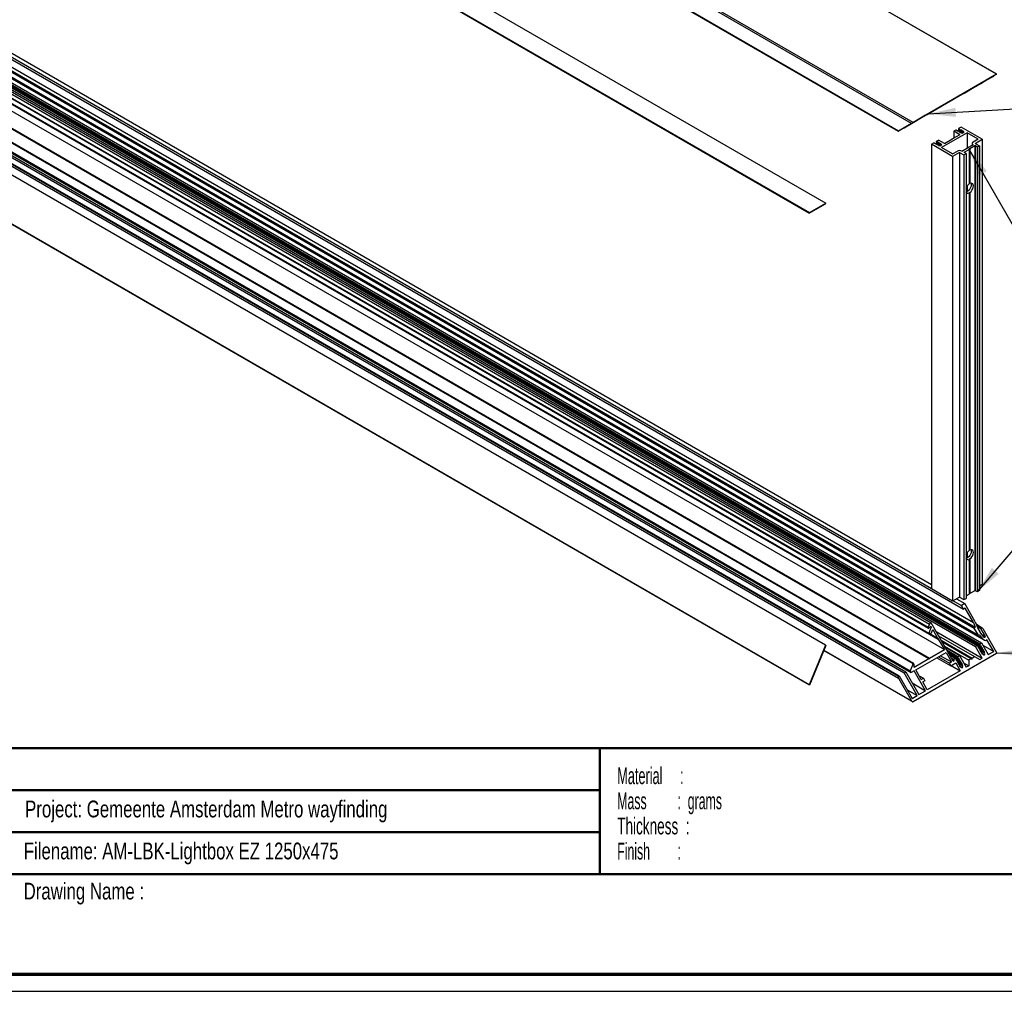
# Paper-space layout 'Base Frame' of a CAD drawing. Header units: millimetres. Extents: x 7 to 291, y 7 to 204.
# Tile 2 of 4: x 74 to 192, y 7 to 123. Entities that reach past the tile are written whole.
import ezdxf

# ---------------------------------------------------------------- set-up
doc = ezdxf.new("R2010")
doc.units = ezdxf.units.MM
for name, color, linetype in [('LAYER1', 7, 'Continuous'), ('LAYER2', 7, 'Continuous'), ('LOGO', 7, 'Continuous')]:
    doc.layers.add(name, color=color, linetype=linetype)
doc.styles.add('SLDTEXTSTYLE1', font='TXT', dxfattribs={"width": 0.75})
doc.styles.add('SLDTEXTSTYLE4', font='TXT', dxfattribs={"width": 0.5675})
doc.styles.add('SLDTEXTSTYLE5', font='TXT', dxfattribs={"width": 0.55})
doc.styles.add('SLDTEXTSTYLE6', font='TXT', dxfattribs={"width": 0.605})
doc.styles.add('SLDTEXTSTYLE7', font='TXT', dxfattribs={"width": 0.549})
doc.dimstyles.new('SLDDIMSTYLE2', dxfattribs={"dimtxt": 0.18, "dimasz": 3.302, "dimexe": 0, "dimexo": 0.0625, "dimgap": 0, "dimtad": 0, "dimtih": 1, "dimtoh": 1, "dimdec": 0, "dimrnd": 1e-09, "dimzin": 0, "dimdsep": 46, "dimtxsty": 'Standard', "dimsah": 1, "dimcen": 0.09, "dimadec": 0, "dimazin": 0, "dimtfac": 3.302, "dimtdec": 0, "dimtofl": 0, "dimtmove": 0, "dimatfit": 3, "dimfxl": 1, "dimfrac": 2, "dimtolj": 1, "dimtzin": 0, "dimarcsym": 0})

# ---------------------------------------------------------------- blocks, each defined once
blk = doc.blocks.new('SW_NOTE_0_29')
at = {"layer": 'LOGO', "color": 0, "char_height": 2, "attachment_point": 1}
for s, insert, style in [('Material     :', (0, 2.58), 'SLDTEXTSTYLE4'), ('Mass         :  grams', (0, -0.42), 'SLDTEXTSTYLE5'), ('Thickness  :', (0, -3.42), 'SLDTEXTSTYLE6'), ('Finish        :', (0, -6.42), 'SLDTEXTSTYLE7')]:
    blk.add_mtext(s, dxfattribs=dict(at, insert=insert, style=style))

psp = doc.layouts.new('Base Frame')

# ---------------------------------------------------------------- linework, layer by layer
at = {"color": 7, "linetype": 'Continuous', "lineweight": 25}
for p, q in [((190.94, 116.22), (64.67, 189.11)), ((190.96, 116.23), (64.72, 189.11)), ((180.99, 110.47), (54.72, 183.37)), ((180.79, 110.36), (54.72, 183.13)), ((179.23, 109.45), (56.29, 180.42)), ((56.39, 180.32), (179.18, 109.43)), ((45.97, 170.5), (168.6, 99.71)), ((45.95, 170.44), (168.58, 99.64)), ((51.02, 169.83), (170.55, 100.83)), ((67.28, 121.48), (186.98, 52.37)), ((67.53, 121.62), (183.16, 54.87)), ((67.94, 121.86), (183.16, 55.34)), ((64.55, 119.9), (189.06, 48.03)), ((64.57, 119.91), (188.96, 48.1)), ((64.62, 119.94), (188.91, 48.19)), ((64.68, 119.98), (188.93, 48.25)), ((64.88, 120.09), (189.12, 48.36)), ((65.34, 120.36), (189.45, 48.71)), ((65.39, 120.38), (189.28, 48.86)), ((65.49, 120.44), (188.78, 49.27)), ((65.99, 120.73), (188.27, 50.14)), ((66.12, 120.81), (188.4, 50.22)), ((66.5, 121.03), (188.17, 50.78)), ((62.68, 118.82), (183.98, 48.8)), ((62.72, 118.84), (182.92, 49.45)), ((62.74, 118.86), (182.85, 49.53)), ((63.26, 119.15), (182.8, 50.14)), ((63.31, 119.19), (182.76, 50.23)), ((63.71, 119.42), (182.91, 50.61)), ((63.94, 119.55), (183.13, 50.74)), ((64.17, 119.68), (188.42, 47.95)), ((64.36, 119.79), (188.61, 48.07)), ((64.42, 119.83), (189.19, 47.81)), ((64.44, 119.84), (189.09, 47.88)), ((64.49, 119.87), (189.04, 47.96)), ((61.97, 118.41), (184.7, 47.56)), ((170.53, 48.08), (51, 117.09)), ((58.67, 116.51), (180.98, 45.91)), ((181.02, 45.91), (58.7, 116.53)), ((60.13, 117.35), (182.86, 46.5)), ((60.21, 117.4), (182.94, 46.54)), ((56.49, 115.25), (179.23, 44.4)), ((56.55, 115.28), (179.29, 44.43)), ((57.16, 115.63), (179.89, 44.78)), ((57.36, 115.75), (180.09, 44.9)), ((57.61, 115.9), (180.75, 44.81)), ((57.74, 115.97), (180.62, 45.04)), ((190.94, 116.22), (180.99, 110.47)), ((188.42, 114.76), (189.23, 115.23)), ((188.9, 115.04), (189.28, 115.26)), ((189.23, 115.23), (188.92, 115.05)), ((188.96, 115.07), (189.43, 115.34)), ((189.07, 115.14), (189.63, 115.46)), ((189.07, 115.14), (189.18, 115.2)), ((189.93, 115.64), (189.12, 115.17)), ((189.18, 115.2), (189.12, 115.17)), ((189.19, 115.21), (189.16, 115.19)), ((189.19, 115.2), (189.16, 115.19)), ((189.18, 115.2), (189.16, 115.19)), ((189.22, 115.22), (189.17, 115.19)), ((189.17, 115.19), (189.19, 115.2)), ((189.18, 115.2), (189.18, 115.2)), ((189.25, 115.24), (189.19, 115.21)), ((189.22, 115.22), (189.28, 115.26)), ((189.22, 115.22), (189.22, 115.22)), ((189.26, 115.25), (189.25, 115.24)), ((190.94, 116.22), (189.28, 115.26)), ((189.32, 115.28), (189.28, 115.26)), ((189.28, 115.26), (189.28, 115.26)), ((189.35, 115.3), (189.3, 115.27)), ((189.3, 115.27), (189.32, 115.28)), ((189.3, 115.27), (189.3, 115.27)), ((189.35, 115.3), (189.41, 115.34)), ((189.35, 115.3), (189.35, 115.3)), ((189.44, 115.35), (189.41, 115.34)), ((189.41, 115.34), (189.41, 115.34)), ((189.5, 115.38), (189.43, 115.34)), ((189.43, 115.34), (189.44, 115.35)), ((189.43, 115.34), (189.43, 115.34)), ((189.5, 115.38), (189.46, 115.36)), ((189.63, 115.46), (189.48, 115.37)), ((189.68, 115.49), (189.78, 115.55)), ((189.78, 115.55), (190.59, 116.01)), ((189.78, 115.55), (189.78, 115.55)), ((190.59, 116.01), (189.93, 115.64)), ((168.58, 43.36), (45.95, 114.16)), ((168.6, 43.32), (45.97, 114.11)), ((56.29, 115.13), (179.23, 44.16)), ((187.31, 114.12), (186.5, 113.65)), ((186.98, 113.93), (187.19, 114.05)), ((187.13, 114.02), (188.4, 114.75)), ((187.19, 114.05), (187.18, 114.05)), ((187.19, 114.05), (188.17, 114.62)), ((187.31, 114.12), (187.61, 114.29)), ((187.61, 114.29), (187.91, 114.47)), ((187.61, 114.29), (187.61, 114.29)), ((187.61, 114.29), (187.61, 114.29)), ((188.01, 114.53), (187.91, 114.47)), ((188.32, 114.7), (188.01, 114.53)), ((188.01, 114.53), (188.01, 114.53)), ((188.01, 114.53), (188.01, 114.53)), ((188.4, 114.75), (188.17, 114.62)), ((188.17, 114.62), (188.17, 114.62)), ((188.27, 114.68), (188.78, 114.97)), ((188.4, 114.75), (188.27, 114.68)), ((188.27, 114.68), (188.27, 114.68)), ((188.92, 115.05), (188.32, 114.7)), ((188.7, 114.92), (188.4, 114.75)), ((188.42, 114.76), (188.61, 114.87)), ((188.42, 114.76), (188.42, 114.76)), ((188.61, 114.87), (188.68, 114.91)), ((188.74, 114.95), (188.68, 114.91)), ((188.95, 115.07), (188.71, 114.93)), ((188.79, 114.98), (188.74, 114.95)), ((188.8, 114.98), (188.77, 114.97)), ((188.79, 114.98), (188.77, 114.97)), ((188.9, 115.04), (188.78, 114.97)), ((188.78, 114.97), (188.78, 114.97)), ((188.79, 114.98), (188.79, 114.98)), ((188.87, 115.02), (188.8, 114.98)), ((188.92, 115.05), (188.87, 115.02)), ((188.93, 115.06), (188.9, 115.04)), ((188.92, 115.05), (188.9, 115.04)), ((188.9, 115.04), (188.9, 115.04)), ((188.96, 115.08), (188.91, 115.05)), ((188.93, 115.06), (188.91, 115.05)), ((188.91, 115.05), (188.91, 115.05)), ((188.92, 115.05), (188.92, 115.05)), ((189.12, 115.17), (188.93, 115.06)), ((189, 115.09), (188.93, 115.06)), ((188.96, 115.08), (189.03, 115.11)), ((188.96, 115.08), (188.96, 115.08)), ((189.05, 115.12), (189, 115.09)), ((189.06, 115.13), (189.03, 115.11)), ((189.06, 115.13), (189.03, 115.11)), ((189.05, 115.12), (189.03, 115.11)), ((189.03, 115.11), (189.03, 115.11)), ((189.09, 115.15), (189.04, 115.12)), ((189.04, 115.12), (189.06, 115.13)), ((189.04, 115.12), (189.04, 115.12)), ((189.05, 115.12), (189.05, 115.12)), ((189.12, 115.17), (189.06, 115.13)), ((189.07, 115.14), (189.07, 115.14)), ((189.09, 115.15), (189.16, 115.19)), ((189.09, 115.15), (189.09, 115.15)), ((189.16, 115.19), (189.16, 115.19)), ((189.17, 115.19), (189.17, 115.19)), ((182.67, 111.44), (186.6, 113.71)), ((183.13, 111.71), (185.75, 113.22)), ((185.55, 113.1), (184.9, 112.73)), ((185.3, 112.96), (185.55, 113.1)), ((185.48, 113.06), (185.3, 112.96)), ((185.3, 112.96), (185.3, 112.96)), ((186.06, 113.4), (185.48, 113.06)), ((185.48, 113.06), (185.48, 113.06)), ((185.88, 113.3), (185.75, 113.22)), ((185.99, 113.36), (185.79, 113.24)), ((185.88, 113.3), (185.79, 113.24)), ((185.79, 113.24), (185.79, 113.24)), ((185.99, 113.36), (186.05, 113.39)), ((186.11, 113.43), (186.05, 113.39)), ((186.6, 113.71), (186.06, 113.4)), ((186.06, 113.4), (186.06, 113.4)), ((186.16, 113.46), (186.11, 113.43)), ((186.18, 113.47), (186.15, 113.45)), ((186.16, 113.46), (186.15, 113.45)), ((186.16, 113.46), (186.16, 113.46)), ((186.24, 113.5), (186.18, 113.47)), ((186.29, 113.53), (186.24, 113.5)), ((186.31, 113.54), (186.28, 113.52)), ((186.29, 113.53), (186.28, 113.52)), ((186.34, 113.56), (186.29, 113.53)), ((186.3, 113.54), (186.29, 113.53)), ((186.29, 113.53), (186.29, 113.53)), ((186.29, 113.53), (186.29, 113.53)), ((186.5, 113.65), (186.3, 113.54)), ((186.37, 113.58), (186.31, 113.54)), ((186.34, 113.56), (186.4, 113.6)), ((186.34, 113.56), (186.34, 113.56)), ((186.42, 113.61), (186.37, 113.58)), ((186.43, 113.62), (186.4, 113.6)), ((186.43, 113.61), (186.4, 113.6)), ((186.42, 113.61), (186.4, 113.6)), ((186.4, 113.6), (186.4, 113.6)), ((186.47, 113.63), (186.41, 113.6)), ((186.41, 113.6), (186.43, 113.61)), ((186.41, 113.6), (186.41, 113.6)), ((186.42, 113.61), (186.42, 113.61)), ((186.5, 113.65), (186.43, 113.62)), ((186.47, 113.63), (186.53, 113.67)), ((186.47, 113.63), (186.47, 113.63)), ((186.55, 113.68), (186.5, 113.65)), ((186.56, 113.69), (186.53, 113.67)), ((186.56, 113.69), (186.53, 113.67)), ((186.55, 113.68), (186.53, 113.67)), ((186.53, 113.67), (186.53, 113.67)), ((186.59, 113.71), (186.54, 113.68)), ((186.54, 113.68), (186.56, 113.69)), ((186.54, 113.68), (186.54, 113.68)), ((186.55, 113.68), (186.55, 113.68)), ((186.63, 113.73), (186.56, 113.69)), ((186.59, 113.71), (186.66, 113.75)), ((186.59, 113.71), (186.59, 113.71)), ((186.63, 113.73), (186.63, 113.73)), ((186.69, 113.76), (186.66, 113.75)), ((186.66, 113.75), (186.66, 113.75)), ((186.72, 113.78), (186.67, 113.75)), ((186.67, 113.75), (186.69, 113.76)), ((186.67, 113.75), (186.67, 113.75)), ((186.72, 113.78), (186.79, 113.82)), ((186.72, 113.78), (186.72, 113.78)), ((187.13, 114.02), (186.73, 113.79)), ((186.73, 113.79), (186.98, 113.93)), ((186.73, 113.79), (186.73, 113.79)), ((186.82, 113.84), (186.79, 113.82)), ((186.79, 113.82), (186.79, 113.82)), ((186.87, 113.87), (186.8, 113.83)), ((186.8, 113.83), (186.82, 113.84)), ((186.8, 113.83), (186.8, 113.83)), ((186.87, 113.87), (186.83, 113.85)), ((186.98, 113.93), (186.98, 113.93)), ((184.9, 112.73), (181.31, 110.66)), ((183.09, 111.69), (182.83, 111.54)), ((182.85, 111.54), (183.14, 111.72)), ((183.13, 111.71), (182.91, 111.58)), ((183.15, 111.72), (182.92, 111.59)), ((184.7, 112.61), (182.94, 111.6)), ((183.14, 111.72), (183.09, 111.69)), ((183.09, 111.69), (183.09, 111.69)), ((183.31, 111.81), (183.15, 111.72)), ((183.15, 111.72), (183.15, 111.72)), ((183.9, 112.15), (183.31, 111.81)), ((183.31, 111.81), (183.31, 111.81)), ((183.9, 112.15), (183.98, 112.2)), ((183.9, 112.15), (183.9, 112.15)), ((184.7, 112.61), (183.98, 112.2)), ((183.98, 112.2), (183.98, 112.2)), ((183.98, 112.2), (183.98, 112.2)), ((183.98, 112.2), (183.98, 112.2)), ((184.9, 112.73), (184.9, 112.73)), ((179.89, 109.84), (181.46, 110.74)), ((181.66, 110.86), (180.09, 109.96)), ((180.75, 110.33), (181.1, 110.54)), ((181.46, 110.74), (180.85, 110.39)), ((181.06, 110.51), (181.06, 110.51)), ((181.06, 110.51), (181.06, 110.51)), ((182.86, 111.55), (181.1, 110.54)), ((181.1, 110.54), (182.47, 111.33)), ((181.1, 110.54), (181.1, 110.54)), ((181.31, 110.66), (181.95, 111.03)), ((182.47, 111.33), (181.66, 110.86)), ((182.21, 111.17), (181.95, 111.03)), ((182.13, 111.13), (182.67, 111.44)), ((182.13, 111.13), (182.39, 111.28)), ((182.39, 111.28), (182.21, 111.17)), ((182.39, 111.28), (182.39, 111.28)), ((182.76, 111.49), (182.91, 111.58)), ((182.76, 111.49), (182.76, 111.49)), ((182.92, 111.59), (182.85, 111.54)), ((182.85, 111.54), (182.85, 111.54)), ((182.94, 111.6), (182.86, 111.55)), ((182.92, 111.59), (182.92, 111.59)), ((182.94, 111.6), (182.94, 111.6)), ((182.94, 111.6), (182.94, 111.6)), ((180.79, 110.36), (179.23, 109.45)), ((179.29, 109.49), (179.23, 109.45)), ((180.85, 110.39), (179.29, 109.49)), ((180.09, 109.96), (179.89, 109.84)), ((179.89, 109.84), (179.89, 109.84)), ((180.62, 110.26), (180.98, 110.47)), ((180.62, 110.26), (180.75, 110.33)), ((180.62, 110.26), (180.62, 110.26)), ((180.75, 110.33), (180.75, 110.33)), ((186.09, 109.56), (185.84, 109.42)), ((186.55, 109.01), (185.84, 109.42)), ((185.84, 109.42), (185.84, 108.6)), ((186.15, 109.57), (186.09, 109.56)), ((186.15, 109.57), (186.2, 109.54)), ((186.18, 109.51), (186.2, 109.54)), ((186.18, 109.51), (186.21, 109.49)), ((186.2, 109.54), (186.2, 109.5)), ((186.21, 109.49), (186.28, 109.5)), ((186.28, 109.5), (186.33, 109.47)), ((186.31, 109.43), (186.33, 109.47)), ((186.31, 109.43), (186.34, 109.41)), ((186.33, 109.47), (186.33, 109.42)), ((186.34, 109.41), (186.41, 109.42)), ((186.7, 109.92), (186.4, 109.75)), ((186.47, 109.71), (186.4, 109.75)), ((186.4, 109.75), (186.4, 109.42)), ((186.41, 109.42), (186.46, 109.39)), ((186.44, 109.36), (186.46, 109.39)), ((186.44, 109.36), (186.47, 109.34)), ((186.47, 109.71), (186.45, 109.67)), ((186.45, 109.67), (186.5, 109.64)), ((186.45, 109.67), (186.45, 109.4)), ((186.46, 109.39), (186.46, 109.35)), ((186.47, 109.34), (186.54, 109.35)), ((186.57, 109.65), (186.5, 109.64)), ((186.5, 109.64), (186.5, 109.35)), ((186.54, 109.35), (186.59, 109.32)), ((186.57, 109.65), (186.6, 109.64)), ((186.57, 109.65), (186.57, 109.33)), ((186.57, 109.28), (186.59, 109.32)), ((186.6, 109.64), (186.58, 109.6)), ((186.58, 109.6), (186.63, 109.57)), ((186.58, 109.6), (186.58, 109.32)), ((186.59, 109.32), (186.59, 109.27)), ((186.7, 109.58), (186.63, 109.57)), ((186.63, 109.57), (186.63, 109.27)), ((189.23, 108.46), (186.7, 109.92)), ((186.7, 109.58), (186.73, 109.56)), ((186.7, 109.58), (186.7, 109.26)), ((186.73, 109.56), (186.71, 109.52)), ((186.71, 109.52), (186.76, 109.49)), ((186.71, 109.52), (186.71, 109.25)), ((186.82, 109.5), (186.76, 109.49)), ((186.76, 109.49), (186.76, 109.22)), ((186.82, 109.5), (186.85, 109.49)), ((186.82, 109.5), (186.82, 109.21)), ((186.85, 109.49), (186.84, 109.45)), ((186.84, 109.45), (186.89, 109.42)), ((186.84, 109.45), (186.84, 109.21)), ((186.95, 109.43), (186.89, 109.42)), ((186.89, 109.42), (186.89, 109.22)), ((186.95, 109.43), (186.98, 109.41)), ((186.95, 109.43), (186.95, 109.25)), ((186.98, 109.41), (186.97, 109.38)), ((186.97, 109.38), (186.97, 109.37)), ((186.97, 109.38), (186.97, 109.25)), ((183.76, 108.19), (183.78, 108.23)), ((183.76, 108.19), (183.81, 108.16)), ((183.76, 108.19), (183.76, 107.92)), ((183.78, 108.23), (184.02, 108.37)), ((183.88, 108.17), (183.81, 108.16)), ((183.81, 108.16), (183.81, 107.87)), ((183.88, 108.17), (183.91, 108.16)), ((183.88, 108.17), (183.88, 107.85)), ((183.91, 108.16), (183.89, 108.12)), ((184.73, 107.96), (184.02, 108.37)), ((187.41, 109.22), (184.38, 107.47)), ((184.73, 107.96), (185.6, 108.47)), ((185.68, 108.47), (185.6, 108.47)), ((186.55, 109.01), (185.68, 108.51)), ((185.68, 108.47), (185.68, 108.51)), ((186.57, 109.28), (186.6, 109.27)), ((186.6, 109.27), (186.66, 109.28)), ((186.66, 109.28), (186.73, 109.24)), ((186.97, 109.26), (186.94, 109.24)), ((188.72, 108.46), (187.41, 109.22)), ((187.41, 109.22), (187.41, 107.41)), ((188.72, 108.46), (188.13, 108.12)), ((188.39, 107.98), (189.23, 108.46)), ((189.23, 108.46), (189.23, 55.38)), ((183.16, 107.88), (183.46, 108.05)), ((185.69, 106.42), (183.16, 107.88)), ((183.16, 107.88), (183.16, 54.8)), ((183.52, 108.01), (183.46, 108.05)), ((183.52, 108.01), (183.59, 108.02)), ((183.59, 108.02), (183.64, 107.99)), ((183.62, 107.95), (183.64, 107.99)), ((183.62, 107.95), (183.65, 107.94)), ((183.64, 107.99), (183.64, 107.94)), ((183.65, 107.94), (183.72, 107.95)), ((183.72, 107.95), (183.77, 107.92)), ((183.75, 107.88), (183.77, 107.92)), ((183.75, 107.88), (183.78, 107.86)), ((183.77, 107.92), (183.77, 107.87)), ((183.78, 107.86), (183.84, 107.87)), ((183.84, 107.87), (183.9, 107.84)), ((183.88, 107.8), (183.9, 107.84)), ((183.88, 107.8), (183.91, 107.79)), ((183.89, 108.12), (183.94, 108.09)), ((183.89, 108.12), (183.89, 107.85)), ((183.9, 107.84), (183.9, 107.8)), ((183.91, 107.79), (183.97, 107.8)), ((184, 108.1), (183.94, 108.09)), ((183.94, 108.09), (183.94, 107.79)), ((183.97, 107.8), (184.02, 107.77)), ((184, 108.1), (184.03, 108.08)), ((184, 108.1), (184, 107.78)), ((184.01, 107.73), (184.02, 107.77)), ((184.01, 107.73), (184.04, 107.71)), ((184.03, 108.08), (184.02, 108.05)), ((184.02, 108.05), (184.07, 108.02)), ((184.02, 108.05), (184.02, 107.77)), ((184.02, 107.77), (184.02, 107.72)), ((184.04, 107.71), (184.1, 107.72)), ((184.13, 108.03), (184.07, 108.02)), ((184.07, 108.02), (184.07, 107.72)), ((184.1, 107.72), (184.11, 107.72)), ((184.13, 108.03), (184.16, 108.01)), ((184.13, 108.03), (184.13, 107.71)), ((184.16, 108.01), (184.15, 107.97)), ((184.15, 107.97), (184.2, 107.94)), ((184.15, 107.97), (184.15, 107.7)), ((184.26, 107.95), (184.2, 107.94)), ((184.2, 107.94), (184.2, 107.7)), ((184.26, 107.95), (184.29, 107.93)), ((184.26, 107.95), (184.26, 107.7)), ((184.29, 107.93), (184.27, 107.9)), ((184.27, 107.9), (184.34, 107.86)), ((184.27, 107.9), (184.27, 107.71)), ((184.31, 107.72), (184.34, 107.74)), ((185.69, 106.71), (184.38, 107.47)), ((185.69, 106.71), (186.28, 107.05)), ((186.78, 107.05), (188.13, 107.83)), ((187.06, 106.92), (187.66, 107.26)), ((187.76, 107.32), (187.66, 107.32)), ((187.66, 107.26), (187.66, 107.32)), ((187.66, 107.26), (187.66, 103.13)), ((188.36, 107.67), (187.76, 107.32)), ((187.76, 107.32), (187.76, 103.18)), ((188.03, 107.98), (188.03, 107.77)), ((188.36, 107.67), (188.36, 54.59)), ((188.39, 107.98), (188.89, 107.68)), ((188.64, 107.54), (188.42, 107.67)), ((188.42, 107.67), (188.42, 54.59)), ((188.89, 107.68), (188.64, 107.54)), ((188.64, 107.54), (188.64, 54.46)), ((188.89, 107.68), (188.89, 54.61)), ((186.53, 106.9), (185.69, 106.42)), ((185.69, 106.42), (185.69, 53.34)), ((186.53, 106.9), (187.03, 106.61)), ((186.53, 106.9), (186.53, 53.83)), ((187.03, 106.61), (187.29, 106.76)), ((187.03, 106.61), (187.03, 53.54)), ((187.29, 106.76), (187.06, 106.88)), ((187.29, 106.76), (187.29, 53.68)), ((187.41, 102.85), (187.41, 102.22)), ((187.66, 102.13), (187.66, 102.07)), ((187.66, 102.07), (187.66, 59.38)), ((187.76, 102.13), (187.76, 59.44)), ((168.58, 99.64), (170.53, 100.76)), ((168.6, 99.71), (170.55, 100.83)), ((170.53, 100.76), (170.55, 100.83)), ((168.58, 99.64), (168.6, 99.71)), ((187.41, 59.11), (187.41, 58.47)), ((187.66, 58.38), (187.66, 58.33)), ((187.66, 58.33), (187.66, 54.19)), ((187.76, 58.39), (187.76, 54.25)), ((188.89, 55.19), (189.23, 55.38)), ((185.69, 53.34), (183.16, 54.8)), ((187.29, 53.97), (187.66, 54.19)), ((187.76, 54.25), (187.66, 54.25)), ((188.36, 54.59), (187.76, 54.25)), ((188.64, 54.46), (188.42, 54.59)), ((188.89, 54.61), (188.64, 54.46)), ((186.53, 53.83), (185.69, 53.34)), ((185.75, 53.38), (186.73, 52.81)), ((186.15, 53.61), (187.13, 53.05)), ((186.53, 53.83), (187.03, 53.54)), ((187.13, 53.05), (186.73, 52.81)), ((187.03, 53.54), (187.29, 53.68)), ((188.4, 50.86), (187.13, 53.05)), ((186.98, 52.37), (186.73, 52.81)), ((187.19, 52.49), (186.98, 52.37)), ((188.17, 50.78), (187.19, 52.49)), ((182.91, 50.61), (182.76, 50.23)), ((183.13, 50.74), (182.91, 50.61)), ((185.75, 46.2), (183.13, 50.74)), ((188.17, 50.78), (188.4, 50.22)), ((188.4, 50.86), (188.7, 50.11)), ((182.83, 50.14), (183.09, 50.34)), ((183.14, 50.25), (182.85, 49.53)), ((182.85, 49.53), (182.92, 49.45)), ((182.92, 49.45), (183.15, 49.58)), ((182.97, 49.48), (183.9, 48.94)), ((182.97, 49.48), (183.98, 48.89)), ((183.05, 50.31), (183.14, 50.25)), ((183.09, 50.34), (183.14, 50.25)), ((183.15, 49.58), (183.31, 49.96)), ((183.31, 49.96), (183.9, 48.94)), ((183.71, 49.74), (189.23, 46.55)), ((188.27, 50.14), (188.4, 50.22)), ((188.78, 49.27), (188.27, 50.14)), ((189.23, 50.14), (188.52, 50.54)), ((188.6, 50.36), (189.07, 50.08)), ((188.71, 50.09), (188.95, 49.67)), ((189.43, 49.06), (188.96, 49.66)), ((189.18, 50.14), (189.07, 50.08)), ((189.63, 49.12), (189.07, 50.08)), ((189.17, 49.38), (189.63, 49.12)), ((189.28, 50.08), (190.94, 47.2)), ((183.98, 48.89), (183.9, 48.94)), ((183.98, 48.89), (183.98, 48.8)), ((183.98, 48.8), (184.7, 47.56)), ((184.01, 49.21), (188.32, 46.73)), ((184.32, 48.69), (188.01, 46.55)), ((184.42, 48.51), (187.91, 46.5)), ((188.78, 49.27), (188.9, 49.34)), ((189.28, 48.86), (188.9, 49.34)), ((188.91, 48.19), (188.93, 48.25)), ((188.93, 48.25), (189.12, 48.36)), ((189.12, 48.36), (189.93, 46.96)), ((189.48, 49.04), (189.63, 49.12)), ((189.78, 48.74), (189.68, 48.69)), ((190.59, 47.34), (189.78, 48.74)), ((170.53, 48.08), (168.58, 43.36)), ((170.55, 48.04), (168.6, 43.32)), ((170.31, 47.45), (180.89, 41.35)), ((170.53, 48.08), (170.55, 48.04)), ((190.94, 47.08), (180.99, 41.34)), ((181.31, 45.13), (184.9, 47.21)), ((182.94, 46.54), (184.7, 47.56)), ((184.72, 47.99), (187.61, 46.32)), ((184.82, 47.81), (186.5, 46.85)), ((184.9, 47.21), (185.55, 46.09)), ((185.02, 47.48), (186.3, 46.73)), ((185.08, 47.37), (186.29, 46.67)), ((185.13, 47.28), (186.34, 46.58)), ((185.14, 47.26), (186.43, 46.51)), ((185.21, 47.14), (186.41, 46.45)), ((185.26, 47.06), (186.47, 46.36)), ((185.27, 47.03), (186.56, 46.29)), ((188.61, 48.07), (188.42, 47.95)), ((189.23, 46.55), (188.42, 47.95)), ((188.68, 47.96), (188.61, 48.07)), ((188.61, 48.06), (189.17, 47.74)), ((188.66, 47.98), (188.74, 47.94)), ((188.68, 47.96), (188.74, 47.94)), ((188.74, 47.94), (188.79, 47.85)), ((188.75, 47.93), (189.22, 47.65)), ((188.76, 47.9), (189.32, 47.58)), ((188.77, 47.79), (188.79, 47.85)), ((188.77, 47.79), (188.8, 47.73)), ((188.78, 47.82), (189.3, 47.52)), ((188.79, 47.76), (188.87, 47.72)), ((188.8, 47.73), (188.87, 47.72)), ((188.87, 47.72), (188.92, 47.63)), ((188.87, 47.71), (189.35, 47.43)), ((188.89, 47.68), (189.44, 47.36)), ((188.9, 47.56), (188.92, 47.63)), ((188.9, 47.56), (188.93, 47.51)), ((188.91, 48.19), (188.96, 48.1)), ((188.91, 47.6), (189.43, 47.3)), ((188.92, 47.54), (189, 47.49)), ((188.93, 47.51), (189, 47.49)), ((189.03, 48.08), (188.96, 48.1)), ((189, 47.49), (189.05, 47.41)), ((189.03, 48.08), (189.06, 48.03)), ((189.03, 47.34), (189.05, 47.41)), ((189.03, 47.34), (189.06, 47.29)), ((189.06, 48.03), (189.04, 47.96)), ((189.04, 47.96), (189.09, 47.88)), ((189.04, 47.32), (189.12, 47.27)), ((189.06, 47.29), (189.12, 47.27)), ((189.16, 47.86), (189.09, 47.88)), ((189.12, 47.27), (189.18, 47.18)), ((189.16, 47.86), (189.19, 47.81)), ((189.16, 47.12), (189.18, 47.18)), ((189.16, 47.12), (189.19, 47.07)), ((189.19, 47.81), (189.17, 47.74)), ((189.17, 47.74), (189.22, 47.65)), ((189.17, 47.1), (189.25, 47.05)), ((189.19, 47.07), (189.25, 47.05)), ((189.28, 47.64), (189.22, 47.65)), ((189.25, 47.05), (189.26, 47.04)), ((189.28, 48.1), (190.59, 47.34)), ((189.28, 47.64), (189.32, 47.58)), ((189.32, 47.58), (189.3, 47.52)), ((189.3, 47.52), (189.35, 47.43)), ((189.41, 47.41), (189.35, 47.43)), ((189.41, 47.41), (189.44, 47.36)), ((189.44, 47.36), (189.43, 47.3)), ((189.43, 47.3), (189.5, 47.18)), ((189.93, 46.96), (190.59, 47.34)), ((180.98, 45.91), (180.62, 45.04)), ((181.1, 45.48), (182.86, 46.5)), ((182.86, 46.5), (182.94, 46.45)), ((182.94, 46.45), (182.94, 46.54)), ((183.82, 46.58), (185.48, 45.63)), ((184, 46.69), (185.3, 45.94)), ((184.26, 46.83), (185.55, 46.09)), ((185.55, 46.09), (185.3, 45.94)), ((185.3, 45.94), (185.48, 45.63)), ((185.33, 46.93), (185.99, 46.55)), ((185.48, 45.63), (186.06, 45.97)), ((185.53, 46.59), (185.79, 46.44)), ((185.62, 46.43), (185.88, 46.28)), ((185.75, 46.2), (185.88, 46.28)), ((185.79, 46.44), (185.99, 46.55)), ((185.79, 46.44), (185.88, 46.28)), ((186.05, 46.44), (185.99, 46.55)), ((185.99, 46.55), (186.54, 46.23)), ((186.03, 46.47), (186.11, 46.42)), ((186.05, 46.44), (186.11, 46.42)), ((186.06, 45.97), (186.6, 45.04)), ((186.11, 46.42), (186.16, 46.33)), ((186.12, 46.41), (186.59, 46.14)), ((186.13, 46.39), (186.69, 46.07)), ((186.15, 46.27), (186.16, 46.33)), ((186.15, 46.27), (186.18, 46.22)), ((186.16, 46.3), (186.67, 46)), ((186.16, 46.25), (186.24, 46.2)), ((186.18, 46.22), (186.24, 46.2)), ((186.24, 46.2), (186.29, 46.11)), ((186.25, 46.19), (186.72, 45.91)), ((186.26, 46.17), (186.82, 45.85)), ((186.28, 46.05), (186.29, 46.11)), ((186.28, 46.08), (186.8, 45.78)), ((186.28, 46.05), (186.31, 45.99)), ((186.29, 46.67), (186.3, 46.73)), ((186.29, 46.67), (186.34, 46.58)), ((186.29, 46.02), (186.37, 45.98)), ((186.3, 46.73), (186.5, 46.85)), ((186.31, 45.99), (186.37, 45.98)), ((186.4, 46.56), (186.34, 46.58)), ((186.37, 45.98), (186.42, 45.89)), ((186.4, 46.56), (186.43, 46.51)), ((186.4, 45.83), (186.42, 45.89)), ((186.43, 46.51), (186.41, 46.45)), ((186.41, 46.45), (186.47, 46.36)), ((186.53, 46.34), (186.47, 46.36)), ((186.5, 46.85), (187.31, 45.45)), ((186.53, 46.34), (186.56, 46.29)), ((186.56, 46.29), (186.54, 46.23)), ((186.54, 46.23), (186.59, 46.14)), ((186.66, 46.12), (186.59, 46.14)), ((186.66, 46.12), (186.69, 46.07)), ((186.69, 46.07), (186.67, 46)), ((186.67, 46), (186.72, 45.91)), ((186.79, 45.9), (186.72, 45.91)), ((186.79, 45.9), (186.82, 45.85)), ((186.82, 45.85), (186.8, 45.78)), ((187, 45.97), (187.61, 45.62)), ((187.91, 46.5), (187.61, 46.32)), ((187.61, 46.32), (187.61, 45.62)), ((187.91, 46.5), (188.01, 46.44)), ((188.01, 46.55), (188.32, 46.73)), ((188.01, 46.44), (188.01, 46.55)), ((188.32, 46.73), (188.92, 46.38)), ((188.92, 46.38), (189.23, 46.55)), ((189.46, 46.92), (189.5, 46.94)), ((179.89, 44.78), (180.09, 44.9)), ((181.46, 42.07), (179.89, 44.78)), ((180.09, 44.9), (181.66, 42.19)), ((180.75, 44.81), (180.62, 45.04)), ((181.1, 45.02), (180.75, 44.81)), ((181.06, 45.84), (181.06, 45.53)), ((182.47, 42.65), (181.1, 45.02)), ((181.95, 44.01), (181.31, 45.13)), ((186.6, 45.04), (182.67, 42.77)), ((185.53, 45.66), (186.6, 45.04)), ((186.4, 45.83), (186.43, 45.77)), ((186.42, 45.8), (186.5, 45.76)), ((186.43, 45.77), (186.5, 45.76)), ((186.5, 45.76), (186.55, 45.67)), ((186.53, 45.6), (186.55, 45.67)), ((186.53, 45.6), (186.56, 45.55)), ((186.55, 45.58), (186.63, 45.53)), ((186.56, 45.55), (186.63, 45.53)), ((186.63, 45.53), (186.63, 45.52)), ((186.8, 45.78), (186.87, 45.66)), ((186.83, 45.41), (186.87, 45.43)), ((187.61, 45.62), (187.31, 45.45)), ((179.23, 44.4), (179.29, 44.43)), ((179.23, 44.16), (180.79, 41.45)), ((179.29, 44.43), (180.85, 41.72)), ((180.85, 43.59), (182.47, 42.65)), ((181.7, 44.45), (182.21, 44.16)), ((181.95, 44.01), (182.21, 44.16)), ((182.39, 43.84), (182.13, 43.7)), ((182.67, 42.77), (182.13, 43.7)), ((182.21, 44.16), (182.39, 43.84)), ((168.58, 43.36), (168.6, 43.32)), ((180.25, 42.77), (181.46, 42.07)), ((181.66, 42.19), (182.47, 42.65)), ((180.85, 41.72), (181.46, 42.07))]:
    psp.add_line(p, q, dxfattribs=at)
at = {"color": 8, "linetype": 'Continuous', "lineweight": 25}
for p, q in [((189.28, 115.26), (189.28, 115.26)), ((189.5, 115.38), (189.5, 115.38)), ((189.68, 115.49), (189.68, 115.49)), ((186.87, 113.87), (186.87, 113.87)), ((182.83, 111.54), (182.83, 111.54)), ((186.97, 109.37), (186.97, 109.26)), ((184.34, 107.86), (184.34, 107.74)), ((187.06, 106.92), (187.06, 106.88)), ((188.54, 50.51), (189.18, 50.14)), ((189.42, 49.07), (189.48, 49.04)), ((170.33, 47.49), (180.79, 41.45)), ((189.02, 47.45), (189.5, 47.18)), ((189.16, 47.14), (189.5, 46.94)), ((189.26, 47.04), (189.46, 46.92)), ((186.39, 45.93), (186.87, 45.66)), ((181.06, 45.51), (181.1, 45.48)), ((186.54, 45.62), (186.87, 45.43)), ((186.63, 45.52), (186.83, 45.41))]:
    psp.add_line(p, q, dxfattribs=at)
at = {"color": 7, "linetype": 'Continuous', "lineweight": 25, "flags": 128}
for points in [[(187.88, 103.22), (187.9, 103.18), (187.92, 103.04), (187.9, 102.88), (187.84, 102.71), (187.76, 102.55), (187.65, 102.4), (187.52, 102.29), (187.39, 102.21), (187.29, 102.18)], [(187.76, 102.13), (187.89, 102.24), (188, 102.39), (188.09, 102.56), (188.15, 102.73), (188.17, 102.89), (188.15, 103.03), (188.09, 103.14), (188, 103.2), (187.89, 103.22), (187.76, 103.18)], [(187.88, 59.48), (187.9, 59.43), (187.92, 59.29), (187.9, 59.13), (187.84, 58.97), (187.76, 58.8), (187.65, 58.66), (187.52, 58.54), (187.39, 58.47), (187.29, 58.44)], [(187.76, 58.39), (187.89, 58.5), (188, 58.65), (188.09, 58.81), (188.15, 58.98), (188.17, 59.15), (188.15, 59.29), (188.09, 59.4), (188, 59.46), (187.89, 59.48), (187.76, 59.44)]]:
    psp.add_lwpolyline(points, dxfattribs=at)
at = {"color": 7, "linetype": 'Continuous', "lineweight": 25}
for centre, radius, start, end in [((186.95, 109.31), 0.0624, 290.7834, 69.2166), ((186.83, 109.43), 0.22, 242.6097, 297.3903), ((184.21, 107.92), 0.22, 242.6097, 297.3903), ((184.32, 107.8), 0.0624, 290.7834, 69.2166), ((186.53, 106.56), 0.549, 62.6097, 117.3903), ((188.19, 107.98), 0.156, 110.7834, 249.2166), ((188.39, 107.61), 0.0659, 62.6097, 117.3903), ((187.07, 106.9), 0.0187, 110.7834, 249.2166), ((188.29, 102.29), 1.05, 126.998, 163.4866), ((187.52, 102.29), 0.26, 204.6081, 302.5115), ((188.29, 58.55), 1.05, 126.998, 163.4866), ((187.52, 58.55), 0.26, 204.6081, 302.5115), ((188.39, 54.53), 0.0659, 62.6097, 117.3903)]:
    psp.add_arc(centre, radius, start, end, dxfattribs=at)
for centre, major_axis, ratio, start_param, end_param in [((189.23, 115.23), (0.0714, 0.0412), 0.00007, 3.92695, 5.497747), ((189.36, 115.3), (0.143, 0.082), 0.00007, 0.785358, 2.356154), ((189.45, 115.36), (0.329, 0.19), 0.00007, 0.785358, 2.111808), ((189.45, 115.36), (0.0429, 0.0247), 0.00007, 0.785358, 2.111808), ((189.39, 115.32), (0.143, 0.082), 0.00007, 5.497747, 7.068543), ((190.89, 116.19), (0.0714, 0.0412), 0.00007, 5.497747, 7.068543), ((188.74, 114.94), (0.0429, 0.0247), 0.00007, 2.356154, 2.6005), ((188.98, 115.08), (0.0429, 0.0247), 0.00007, 2.111808, 2.356154), ((186.73, 113.79), (0.143, 0.082), 0.00007, 0.785358, 2.356154), ((186.77, 113.81), (0.143, 0.082), 0.00007, 5.497747, 7.068543), ((181.02, 110.49), (0.0429, 0.0247), 0.00007, 3.508071, 6.300598), ((181.08, 110.53), (0.0286, 0.0165), 0.00007, 0.785358, 3.159005), ((182.8, 111.52), (0.0429, 0.0247), 0.00007, 0.715544, 3.508071), ((179.33, 109.51), (0.143, 0.082), 0.00007, 2.356154, 3.92695), ((180.89, 110.42), (0.143, 0.082), 0.00007, 0.785358, 2.356154), ((187.66, 102.66), (0.919, 0), 0.577382, 1.461143, 1.570796), ((187.66, 102.66), (0.919, 0), 0.577382, 4.712389, 4.822042), ((187.66, 58.91), (0.919, 0), 0.577382, 1.461143, 1.570796), ((187.66, 58.91), (0.919, 0), 0.577382, 4.712389, 4.822042), ((182.8, 50.19), (-0.0303, 0.0525), 0.577335, 0.418838, 3.211365), ((188.74, 50.11), (-0.0303, 0.0525), 0.577335, 1.32641, 1.570756), ((188.98, 49.69), (-0.0303, 0.0525), 0.577335, 1.570756, 1.815102), ((189.23, 50.05), (-0.0505, 0.0875), 0.577335, 4.712348, 6.283145), ((189.45, 49.09), (-0.232, 0.402), 0.577335, 1.815102, 3.141552), ((189.45, 49.09), (-0.0303, 0.0525), 0.577335, 1.815102, 3.141552), ((189.36, 47.1), (-0.101, 0.175), 0.577335, 1.570756, 3.141552), ((189.39, 47.12), (-0.101, 0.175), 0.577335, 3.141552, 4.712348), ((190.89, 47.17), (-0.0505, 0.0875), 0.577335, 3.141552, 4.712348), ((181.02, 45.86), (-0.0303, 0.0525), 0.577335, 3.909497, 6.702024), ((181.08, 45.52), (-0.0202, 0.035), 0.577335, 0.767904, 3.141552), ((186.73, 45.58), (-0.101, 0.175), 0.577335, 1.570756, 3.141552), ((186.77, 45.6), (-0.101, 0.175), 0.577335, 3.141552, 4.712348), ((179.33, 44.22), (-0.101, 0.175), 0.577335, 6.283145, 7.853941), ((180.89, 41.51), (-0.101, 0.175), 0.577335, 1.570756, 3.141552)]:
    psp.add_ellipse(centre, major_axis=major_axis, ratio=ratio, start_param=start_param, end_param=end_param, dxfattribs=at)
at = {"layer": 'LAYER1', "lineweight": 50}
for p, q in [((8.57, 35.78), (288.57, 35.78)), ((143.57, 35.78), (143.57, 20.78)), ((38.57, 30.78), (143.57, 30.78)), ((38.57, 25.78), (143.57, 25.78)), ((8.57, 20.78), (288.57, 20.78))]:
    psp.add_line(p, q, dxfattribs=at)
at = {"layer": 'LAYER2', "lineweight": 70}
psp.add_line((288.57, 8.78), (8.57, 8.78), dxfattribs=at)
at = {"layer": 'LOGO'}
psp.add_line((6.57, 6.78), (290.57, 6.78), dxfattribs=at)

# ---------------------------------------------------------------- block references
at = {"layer": 'LOGO', "color": 218}
psp.add_blockref('SW_NOTE_0_29', (145.65, 30.93), dxfattribs=at)

# ---------------------------------------------------------------- texts
at = {"layer": 'LOGO', "char_height": 2, "attachment_point": 1, "style": 'SLDTEXTSTYLE1'}
for s, insert in [('Project: Gemeente Amsterdam Metro wayfinding', (74.96, 29.54)), ('Filename: AM-LBK-Lightbox EZ 1250x475', (74.8, 24.53)), ('Drawing Name :', (74.78, 19.74))]:
    psp.add_mtext(s, dxfattribs=dict(at, insert=insert))

# ---------------------------------------------------------------- leaders
at = {"layer": 'LOGO'}
for points in [[(182.76, 111.49), (200.67, 112.54)], [(187.66, 107.26), (206.24, 74.98)], [(188.64, 54.46), (206.24, 74.98)], [(190.96, 47.13), (200.66, 47.31)]]:
    psp.add_leader(points, dimstyle='SLDDIMSTYLE2', dxfattribs=at)

doc.saveas('drawing.dxf')
